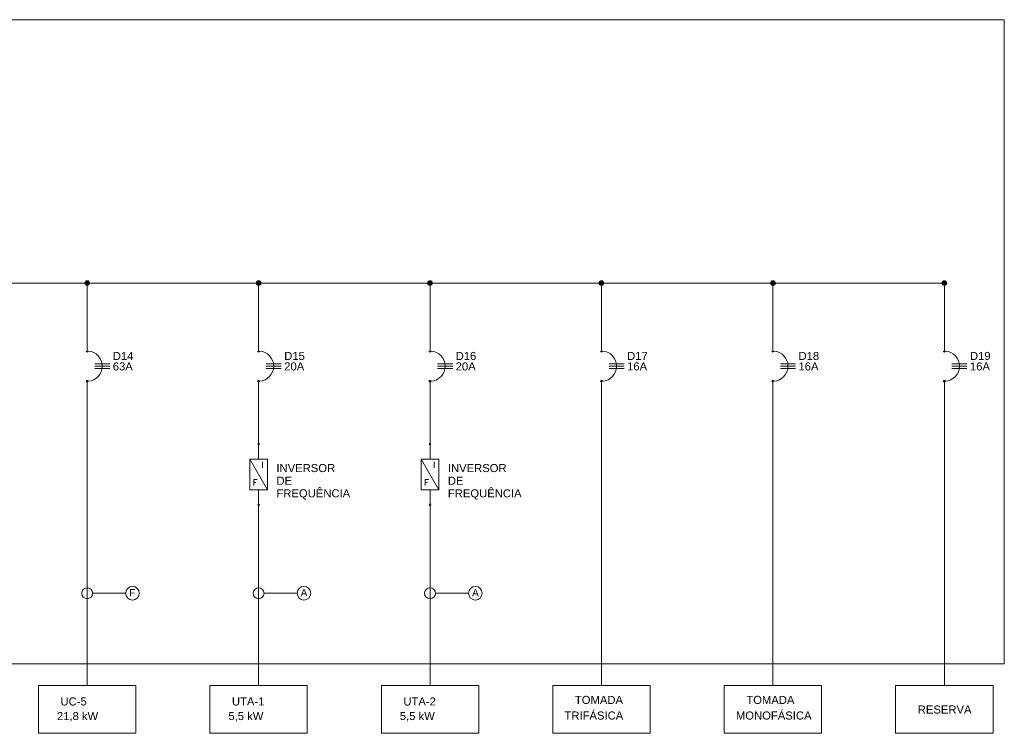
# Model space of a CAD drawing. Header units: metres. Extents: x 0.7 to 24.4, y 0.6 to 5.8.
# Tile 256 of 256: x 17.9 to 24.4, y 0.6 to 5.3. Entities that reach past the tile are written whole.
import ezdxf

# ---------------------------------------------------------------- set-up
doc = ezdxf.new("R2010")
doc.units = ezdxf.units.M
doc.layers.add('CERCA-F', color=7, linetype='Continuous', lineweight=18)
for name, color, linetype, lineweight, true_color in [('COMPONENTES', 2, 'Continuous', 18, 0xffff00), ('FIACAO', 1, 'Continuous', 18, 0xff0000), ('Quadro elétrico CINE REX_dwg', 7, 'Continuous', 18, 0x767676), ('TEXTO', 5, 'Continuous', 18, 0x0000ff)]:
    doc.layers.add(name, color=color, linetype=linetype, lineweight=lineweight, true_color=true_color)
doc.styles.add('Arial', font='arial.ttf', dxfattribs={"height": 0.052737})
doc.styles.add('Arial_2', font='arial.ttf', dxfattribs={"height": 0.047086})
doc.styles.add('RomanS_1', font='romans__.ttf', dxfattribs={"height": 0.039877})

# ---------------------------------------------------------------- blocks, each defined once
blk = doc.blocks.new('Quadro elétrico CINE REX_dwg-1095559-QUADRO ELÉTRICO')
at = {"layer": 'COMPONENTES', "true_color": 0x00ff00}
h = blk.add_hatch(color=3, dxfattribs=at)
h.paths.add_polyline_path([(18.3823, 2.9138), (18.3856, 2.9147), (18.388, 2.9171), (18.3889, 2.9204), (18.388, 2.9237), (18.3856, 2.9261), (18.3823, 2.927), (18.379, 2.9261), (18.3766, 2.9237), (18.3757, 2.9204), (18.3766, 2.9171), (18.3777, 2.9158), (18.3806, 2.914)])
h.paths.add_polyline_path([(18.3823, 3.1106), (18.3856, 3.1115), (18.388, 3.1139), (18.3889, 3.1172), (18.388, 3.1205), (18.3856, 3.1229), (18.3823, 3.1238), (18.379, 3.1229), (18.3766, 3.1205), (18.3757, 3.1172), (18.3766, 3.1139), (18.3777, 3.1125), (18.3806, 3.1108)])
h = blk.add_hatch(color=3, dxfattribs=at)
h.paths.add_polyline_path([(19.5053, 2.9138), (19.507, 2.914), (19.51, 2.9158), (19.5117, 2.9187), (19.5117, 2.9221), (19.51, 2.9251), (19.507, 2.9268), (19.5053, 2.927), (19.502, 2.9261), (19.4996, 2.9237), (19.4987, 2.9204), (19.4996, 2.9171), (19.5007, 2.9158), (19.5036, 2.914)])
h.paths.add_polyline_path([(19.5053, 3.1106), (19.507, 3.1108), (19.51, 3.1125), (19.5117, 3.1155), (19.5117, 3.1189), (19.51, 3.1219), (19.507, 3.1236), (19.5053, 3.1238), (19.502, 3.1229), (19.4996, 3.1205), (19.4987, 3.1172), (19.4996, 3.1139), (19.5007, 3.1125), (19.5036, 3.1108)])
h = blk.add_hatch(color=3, dxfattribs=at)
h.paths.add_polyline_path([(20.6283, 2.9138), (20.63, 2.914), (20.633, 2.9158), (20.6347, 2.9187), (20.6347, 2.9221), (20.633, 2.9251), (20.63, 2.9268), (20.6266, 2.9268), (20.6237, 2.9251), (20.622, 2.9221), (20.622, 2.9187), (20.6237, 2.9158), (20.6266, 2.914)])
h.paths.add_polyline_path([(20.6283, 3.1106), (20.63, 3.1108), (20.633, 3.1125), (20.6347, 3.1155), (20.6347, 3.1189), (20.633, 3.1219), (20.63, 3.1236), (20.6266, 3.1236), (20.6237, 3.1219), (20.622, 3.1189), (20.622, 3.1155), (20.6237, 3.1125), (20.6266, 3.1108)])
h = blk.add_hatch(color=3, dxfattribs=at)
h.paths.add_polyline_path([(21.7513, 2.9138), (21.753, 2.914), (21.756, 2.9158), (21.7577, 2.9187), (21.7577, 2.9221), (21.756, 2.9251), (21.753, 2.9268), (21.7496, 2.9268), (21.7467, 2.9251), (21.745, 2.9221), (21.745, 2.9187), (21.7467, 2.9158), (21.7496, 2.914)])
h.paths.add_polyline_path([(21.7513, 3.1106), (21.753, 3.1108), (21.756, 3.1125), (21.7577, 3.1155), (21.7577, 3.1189), (21.756, 3.1219), (21.753, 3.1236), (21.7496, 3.1236), (21.7467, 3.1219), (21.745, 3.1189), (21.745, 3.1155), (21.7467, 3.1125), (21.7496, 3.1108)])
h = blk.add_hatch(color=3, dxfattribs=at)
h.paths.add_polyline_path([(22.8743, 2.9138), (22.876, 2.914), (22.879, 2.9158), (22.8807, 2.9187), (22.8807, 2.9221), (22.879, 2.9251), (22.876, 2.9268), (22.8726, 2.9268), (22.8697, 2.9251), (22.868, 2.9221), (22.868, 2.9187), (22.8697, 2.9158), (22.8726, 2.914)])
h.paths.add_polyline_path([(22.8743, 3.1106), (22.876, 3.1108), (22.879, 3.1125), (22.8807, 3.1155), (22.8807, 3.1189), (22.879, 3.1219), (22.876, 3.1236), (22.8726, 3.1236), (22.8697, 3.1219), (22.868, 3.1189), (22.868, 3.1155), (22.8697, 3.1125), (22.8726, 3.1108)])
h = blk.add_hatch(color=3, dxfattribs=at)
h.paths.add_polyline_path([(23.9973, 2.9138), (23.9991, 2.914), (24.002, 2.9158), (24.0037, 2.9187), (24.0037, 2.9221), (24.002, 2.9251), (23.9991, 2.9268), (23.9956, 2.9268), (23.9927, 2.9251), (23.991, 2.9221), (23.991, 2.9187), (23.9927, 2.9158), (23.9956, 2.914)])
h.paths.add_polyline_path([(23.9973, 3.1106), (23.9991, 3.1108), (24.002, 3.1125), (24.0037, 3.1155), (24.0037, 3.1189), (24.002, 3.1219), (23.9991, 3.1236), (23.9956, 3.1236), (23.9927, 3.1219), (23.991, 3.1189), (23.991, 3.1155), (23.9927, 3.1125), (23.9956, 3.1108)])
at = {"layer": 'FIACAO'}
for points in [[(18.3823, 3.5466), (18.3863, 3.5471), (18.3899, 3.5486), (18.3931, 3.5511), (18.3955, 3.5542), (18.397, 3.5579), (18.3976, 3.5619), (18.397, 3.5658), (18.3955, 3.5695), (18.3931, 3.5726), (18.3899, 3.5751), (18.3863, 3.5766), (18.3823, 3.5771), (18.3784, 3.5766), (18.3747, 3.5751), (18.3715, 3.5726), (18.3691, 3.5695), (18.3676, 3.5658), (18.3671, 3.5619), (18.3676, 3.5579), (18.3691, 3.5542), (18.3715, 3.5511), (18.3747, 3.5486), (18.3784, 3.5471)], [(19.5053, 3.5466), (19.5093, 3.5471), (19.5129, 3.5486), (19.5161, 3.5511), (19.5185, 3.5542), (19.5201, 3.5579), (19.5206, 3.5619), (19.5201, 3.5658), (19.5185, 3.5695), (19.5161, 3.5726), (19.5129, 3.5751), (19.5093, 3.5766), (19.5053, 3.5771), (19.5014, 3.5766), (19.4977, 3.5751), (19.4945, 3.5726), (19.4921, 3.5695), (19.4906, 3.5658), (19.4901, 3.5619), (19.4906, 3.5579), (19.4921, 3.5542), (19.4945, 3.5511), (19.4977, 3.5486), (19.5014, 3.5471)], [(20.6283, 3.5466), (20.6323, 3.5471), (20.636, 3.5486), (20.6391, 3.5511), (20.6415, 3.5542), (20.6431, 3.5579), (20.6436, 3.5619), (20.6431, 3.5658), (20.6415, 3.5695), (20.6391, 3.5726), (20.636, 3.5751), (20.6323, 3.5766), (20.6283, 3.5771), (20.6244, 3.5766), (20.6207, 3.5751), (20.6175, 3.5726), (20.6151, 3.5695), (20.6136, 3.5658), (20.6131, 3.5619), (20.6136, 3.5579), (20.6151, 3.5542), (20.6175, 3.5511), (20.6207, 3.5486), (20.6244, 3.5471)], [(21.7513, 3.5466), (21.7553, 3.5471), (21.759, 3.5486), (21.7621, 3.5511), (21.7645, 3.5542), (21.7661, 3.5579), (21.7666, 3.5619), (21.7661, 3.5658), (21.7645, 3.5695), (21.7621, 3.5726), (21.759, 3.5751), (21.7553, 3.5766), (21.7513, 3.5771), (21.7474, 3.5766), (21.7437, 3.5751), (21.7405, 3.5726), (21.7381, 3.5695), (21.7366, 3.5658), (21.7361, 3.5619), (21.7366, 3.5579), (21.7381, 3.5542), (21.7405, 3.5511), (21.7437, 3.5486), (21.7474, 3.5471)], [(22.8743, 3.5466), (22.8783, 3.5471), (22.882, 3.5486), (22.8851, 3.5511), (22.8876, 3.5542), (22.8891, 3.5579), (22.8896, 3.5619), (22.8891, 3.5658), (22.8876, 3.5695), (22.8851, 3.5726), (22.882, 3.5751), (22.8783, 3.5766), (22.8743, 3.5771), (22.8704, 3.5766), (22.8667, 3.5751), (22.8636, 3.5726), (22.8611, 3.5695), (22.8596, 3.5658), (22.8591, 3.5619), (22.8596, 3.5579), (22.8611, 3.5542), (22.8636, 3.5511), (22.8667, 3.5486), (22.8704, 3.5471)], [(23.9973, 3.5466), (24.0013, 3.5471), (24.005, 3.5486), (24.0081, 3.5511), (24.0106, 3.5542), (24.0121, 3.5579), (24.0126, 3.5619), (24.0121, 3.5658), (24.0106, 3.5695), (24.0081, 3.5726), (24.005, 3.5751), (24.0013, 3.5766), (23.9973, 3.5771), (23.9934, 3.5766), (23.9897, 3.5751), (23.9866, 3.5726), (23.9841, 3.5695), (23.9826, 3.5658), (23.9821, 3.5619), (23.9826, 3.5579), (23.9841, 3.5542), (23.9866, 3.5511), (23.9897, 3.5486), (23.9934, 3.5471)]]:
    blk.add_hatch(color=256, dxfattribs=at).paths.add_polyline_path(points)
at = {"lineweight": 18, "flags": 128}
for points in [[(18.0634, 0.6143), (18.7012, 0.6143), (18.7012, 0.928), (18.0634, 0.928)], [(19.1864, 0.6143), (19.8242, 0.6143), (19.8242, 0.928), (19.1864, 0.928)], [(20.3094, 0.6143), (20.9472, 0.6143), (20.9472, 0.928), (20.3094, 0.928)], [(21.4324, 0.6143), (22.0702, 0.6143), (22.0702, 0.928), (21.4324, 0.928)], [(22.5554, 0.6143), (23.1933, 0.6143), (23.1933, 0.928), (22.5554, 0.928)], [(23.6784, 0.6143), (24.3163, 0.6143), (24.3163, 0.928), (23.6784, 0.928)]]:
    blk.add_lwpolyline(points, close=True, dxfattribs=at)
at = {"layer": 'CERCA-F', "flags": 128}
blk.add_lwpolyline([(24.3901, 1.0694), (0.6597, 1.0694), (0.6597, 5.2868), (24.3901, 5.2868)], close=True, dxfattribs=at)
at = {"layer": 'COMPONENTES', "color": 3, "true_color": 0x00ff00}
for p, q in [((18.5306, 3.0345), (18.4317, 3.0345)), ((19.6536, 3.0345), (19.5547, 3.0345)), ((20.7766, 3.0345), (20.6777, 3.0345)), ((21.8996, 3.0345), (21.8007, 3.0345)), ((23.0226, 3.0345), (22.9238, 3.0345)), ((24.1456, 3.0345), (24.0468, 3.0345)), ((18.5306, 3.0184), (18.4317, 3.0184)), ((18.5306, 3.0022), (18.4317, 3.0022)), ((19.6536, 3.0184), (19.5547, 3.0184)), ((19.6536, 3.0022), (19.5547, 3.0022)), ((20.7766, 3.0184), (20.6777, 3.0184)), ((20.7766, 3.0022), (20.6777, 3.0022)), ((21.8996, 3.0184), (21.8007, 3.0184)), ((21.8996, 3.0022), (21.8007, 3.0022)), ((23.0226, 3.0184), (22.9238, 3.0184)), ((23.0226, 3.0022), (22.9238, 3.0022)), ((24.1456, 3.0184), (24.0468, 3.0184)), ((24.1456, 3.0022), (24.0468, 3.0022)), ((19.5053, 2.5076), (19.5053, 2.4096)), ((20.6283, 2.5076), (20.6283, 2.4096)), ((19.4479, 2.4096), (19.5627, 2.2087)), ((20.5709, 2.4096), (20.6857, 2.2087)), ((19.5053, 2.1107), (19.5053, 2.2087)), ((20.6283, 2.1107), (20.6283, 2.2087))]:
    blk.add_line(p, q, dxfattribs=at)
at = {"layer": 'COMPONENTES', "color": 3, "true_color": 0x00ff00, "flags": 128}
for points in [[(19.4479, 2.2087), (19.5627, 2.2087), (19.5627, 2.4096), (19.4479, 2.4096)], [(20.5709, 2.2087), (20.6857, 2.2087), (20.6857, 2.4096), (20.5709, 2.4096)]]:
    blk.add_lwpolyline(points, close=True, dxfattribs=at)
at = {"layer": 'COMPONENTES', "color": 3, "true_color": 0x00ff00}
for centre, radius, start, end in [((18.3823, 3.1172), 0.00659, 180, 0), ((18.3823, 3.0184), 0.0988, 273.80334, 86.17957), ((19.5053, 3.1172), 0.00659, 180, 0), ((19.5053, 3.0184), 0.0988, 273.80334, 86.17957), ((20.6283, 3.1172), 0.00659, 180, 0), ((20.6283, 3.0184), 0.0988, 273.80334, 86.17957), ((21.7513, 3.1172), 0.00659, 180, 0), ((21.7513, 3.0184), 0.0988, 273.80334, 86.17957), ((22.8743, 3.1172), 0.00659, 180, 0), ((22.8743, 3.0184), 0.0988, 273.80334, 86.17957), ((23.9973, 3.1172), 0.00659, 180, 0), ((23.9973, 3.0184), 0.0988, 273.80334, 86.17957), ((18.3823, 2.9204), 0.00659, 0, 180), ((18.3823, 2.9204), 0.00659, 180, 0), ((19.5053, 2.9204), 0.00659, 0, 180), ((19.5053, 2.9204), 0.00659, 180, 0), ((20.6283, 2.9204), 0.00659, 0, 180), ((20.6283, 2.9204), 0.00659, 180, 0), ((21.7513, 2.9204), 0.00659, 0, 180), ((21.7513, 2.9204), 0.00659, 180, 0), ((22.8743, 2.9204), 0.00659, 0, 180), ((22.8743, 2.9204), 0.00659, 180, 0), ((23.9973, 2.9204), 0.00659, 0, 180), ((23.9973, 2.9204), 0.00659, 180, 0), ((19.5053, 2.5076), 0.00512, 0, 180), ((19.5053, 2.5076), 0.00512, 180, 0), ((20.6283, 2.5076), 0.00512, 0, 180), ((20.6283, 2.5076), 0.00512, 180, 0), ((19.5053, 2.1107), 0.00512, 0, 180), ((19.5053, 2.1107), 0.00512, 180, 0), ((20.6283, 2.1107), 0.00512, 0, 180), ((20.6283, 2.1107), 0.00512, 180, 0)]:
    blk.add_arc(centre, radius, start, end, dxfattribs=at)
at = {"layer": 'FIACAO'}
for p, q in [((18.3823, 3.5619), (18.3823, 3.1106)), ((19.5053, 3.5619), (19.5053, 3.1106)), ((20.6283, 3.5619), (20.6283, 3.1106)), ((18.3823, 2.9215), (18.3823, 0.928)), ((19.5053, 2.9215), (19.5053, 2.4096)), ((20.6283, 2.9215), (20.6283, 2.4096)), ((21.7513, 2.9215), (21.7513, 0.928)), ((22.8743, 2.9215), (22.8743, 0.928)), ((23.9973, 2.9215), (23.9973, 0.928)), ((19.5053, 2.2087), (19.5053, 0.928)), ((20.6283, 2.2087), (20.6283, 0.928))]:
    blk.add_line(p, q, dxfattribs=at)
at = {"layer": 'FIACAO', "flags": 128}
blk.add_lwpolyline([(23.9973, 3.5619), (23.9973, 3.1106), (23.9973, 3.5619), (3.6459, 3.5619), (3.6459, 3.1968)], dxfattribs=at)
for points in [[(21.7513, 3.1106), (21.7513, 3.5619)], [(22.8743, 3.1106), (22.8743, 3.5619)]]:
    blk.add_lwpolyline(points, close=True, dxfattribs=at)
at = {"layer": 'FIACAO'}
for centre in [(18.3823, 3.5619), (19.5053, 3.5619), (20.6283, 3.5619), (21.7513, 3.5619), (22.8743, 3.5619), (23.9973, 3.5619)]:
    blk.add_circle(centre, 0.0153, dxfattribs=at)
at = {"layer": 'TEXTO'}
for p, q in [((18.6348, 1.5314), (18.4182, 1.5314)), ((19.7578, 1.5314), (19.5412, 1.5314)), ((20.8808, 1.5314), (20.6642, 1.5314))]:
    blk.add_line(p, q, dxfattribs=at)
for centre, radius in [((18.3823, 1.5314), 0.0359), ((18.6792, 1.5314), 0.0444), ((19.5053, 1.5314), 0.0359), ((19.8022, 1.5314), 0.0444), ((20.6283, 1.5314), 0.0359), ((20.9252, 1.5314), 0.0444)]:
    blk.add_circle(centre, radius, dxfattribs=at)
at = {"lineweight": 18, "attachment_point": 1, "line_spacing_factor": 0.941778}
for s, insert, char_height, width, style in [('D14', (18.5501, 3.1114), 0.05274, 0.161416, 'Arial'), ('D15', (19.6731, 3.1114), 0.05274, 0.161416, 'Arial'), ('D16', (20.7961, 3.1114), 0.05274, 0.161416, 'Arial'), ('D17', (21.9191, 3.1114), 0.05274, 0.161416, 'Arial'), ('D18', (23.0421, 3.1114), 0.05274, 0.161416, 'Arial'), ('D19', (24.1651, 3.1114), 0.05274, 0.161416, 'Arial'), ('63A', (18.5501, 3.0429), 0.05274, 0.156896, 'Arial'), ('20A', (19.6731, 3.0429), 0.05274, 0.156896, 'Arial'), ('20A', (20.7961, 3.0429), 0.05274, 0.156896, 'Arial'), ('16A', (21.9191, 3.0429), 0.05274, 0.156896, 'Arial'), ('16A', (23.0421, 3.0429), 0.05274, 0.156896, 'Arial'), ('16A', (24.1651, 3.0429), 0.05274, 0.156896, 'Arial'), ('INVERSOR\\PDE\\PFREQUÊNCIA', (19.6221, 2.3774), 0.05274, 0.575931, 'Arial'), ('INVERSOR\\PDE\\PFREQUÊNCIA', (20.7451, 2.3774), 0.05274, 0.575931, 'Arial'), ('F', (18.6576, 1.5582), 0.0471, 0.047848, 'Arial_2'), ('A', (19.7806, 1.5582), 0.0471, 0.05246, 'Arial_2'), ('A', (20.9036, 1.5582), 0.0471, 0.05246, 'Arial_2'), ('UC-5', (18.2076, 0.8491), 0.05274, 0.204675, 'Arial'), ('UTA-1', (19.3306, 0.8491), 0.05274, 0.253745, 'Arial'), ('UTA-2', (20.4536, 0.8491), 0.05274, 0.253745, 'Arial'), ('TOMADA', (21.5771, 0.8593), 0.05274, 0.375776, 'Arial'), ('TOMADA', (22.7002, 0.8593), 0.05274, 0.375776, 'Arial'), ('TRIFÁSICA', (21.509, 0.7571), 0.05274, 0.459066, 'Arial'), ('MONOFÁSICA', (22.632, 0.7571), 0.05274, 0.590781, 'Arial'), ('RESERVA', (23.8232, 0.7964), 0.05274, 0.420326, 'Arial'), ('21,8 kW', (18.1842, 0.7537), 0.05274, 0.322831, 'Arial'), ('5,5 kW', (19.3072, 0.7537), 0.05274, 0.273761, 'Arial'), ('5,5 kW', (20.4302, 0.7537), 0.05274, 0.273761, 'Arial')]:
    blk.add_mtext(s, dxfattribs=dict(at, insert=insert, char_height=char_height, width=width, style=style))
at = {"layer": 'COMPONENTES', "color": 3, "true_color": 0x00ff00, "char_height": 0.0399, "attachment_point": 1, "line_spacing_factor": 0.983083, "style": 'RomanS_1'}
for s, insert, width in [('I', (19.5248, 2.3923), 0.018958), ('I', (20.6478, 2.3923), 0.018958), ('F', (19.4664, 2.2759), 0.041805), ('F', (20.5894, 2.2759), 0.041805)]:
    blk.add_mtext(s, dxfattribs=dict(at, insert=insert, width=width))

msp = doc.modelspace()

# ---------------------------------------------------------------- block references
at = {"layer": 'Quadro elétrico CINE REX_dwg', "color": 7}
msp.add_blockref('Quadro elétrico CINE REX_dwg-1095559-QUADRO ELÉTRICO', (0, 0), dxfattribs=at)

doc.saveas('drawing.dxf')
